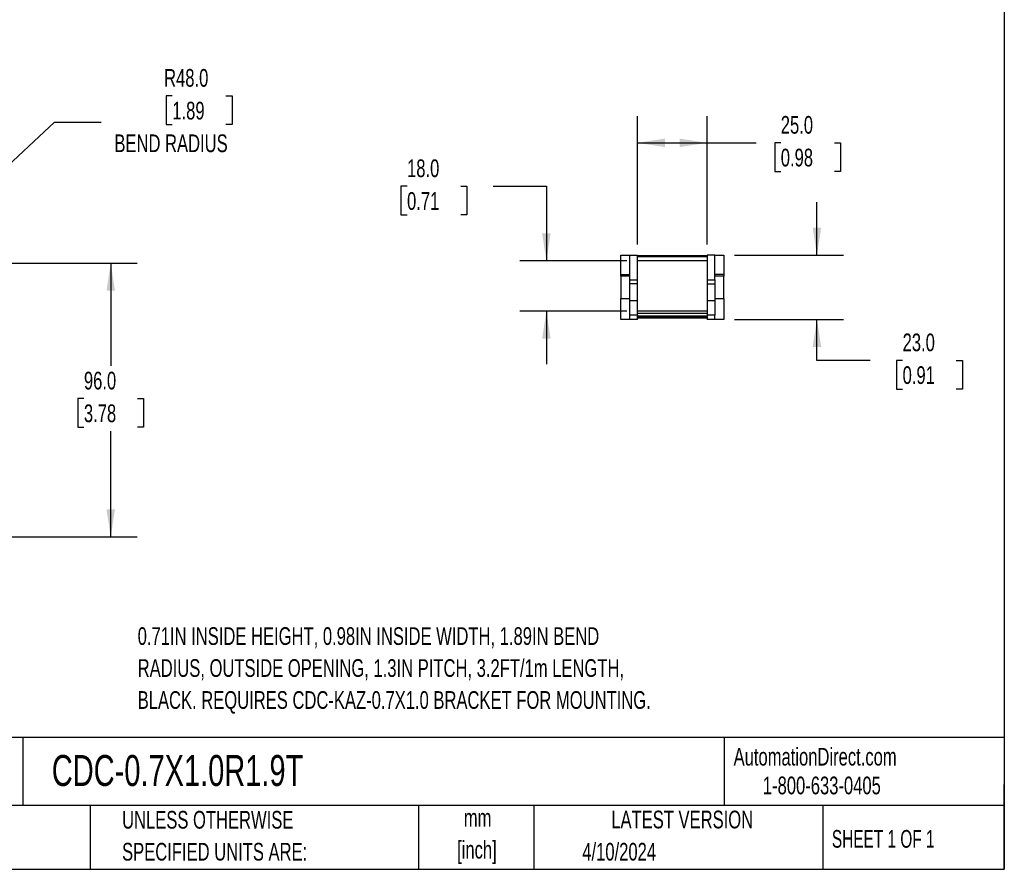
# Model space of a CAD drawing. Header units: millimetres. Extents: x 19 to 819, y 19 to 629.
# Tile 3 of 9: x 466 to 819, y 19 to 324. Entities that reach past the tile are written whole.
import ezdxf

# ---------------------------------------------------------------- set-up
doc = ezdxf.new("R2010")
doc.units = ezdxf.units.MM
doc.header["$LTSCALE"] = 3
doc.layers.add('DIMENSIONS', color=140, linetype='Continuous', lineweight=25)
doc.layers.add('TEXT', color=140, linetype='Continuous', lineweight=25)
doc.styles.add('SLDTEXTSTYLE0', font='TXT', dxfattribs={"width": 0.7})
doc.styles.add('SLDTEXTSTYLE1', font='TXT', dxfattribs={"width": 0.65})
doc.dimstyles.new('SLDDIMSTYLE0', dxfattribs={"dimtxt": 6.474023, "dimasz": 9.906, "dimexe": 0, "dimexo": 0.0625, "dimgap": 1.618506, "dimtad": 0, "dimtih": 1, "dimtoh": 1, "dimrnd": 1e-09, "dimzin": 4, "dimdsep": 46, "dimtxsty": 'SLDTEXTSTYLE0', "dimsah": 1, "dimcen": 0, "dimadec": 0, "dimazin": 1, "dimtfac": 1, "dimtofl": 0, "dimtmove": 0, "dimatfit": 3, "dimfxl": 0, "dimfrac": 2, "dimtolj": 1, "dimtzin": 12, "dimarcsym": 0})
doc.dimstyles.new('SLDDIMSTYLE1', dxfattribs={"dimtxt": 6.474023, "dimasz": 9.906, "dimexe": 0, "dimexo": 0.0625, "dimgap": 1.618506, "dimtad": 0, "dimtih": 1, "dimtoh": 1, "dimrnd": 1e-09, "dimzin": 4, "dimdsep": 46, "dimtxsty": 'SLDTEXTSTYLE0', "dimsah": 1, "dimcen": 0.09, "dimadec": 0, "dimazin": 1, "dimtfac": 1, "dimtofl": 0, "dimtmove": 0, "dimatfit": 3, "dimfxl": 0, "dimfrac": 2, "dimtolj": 1, "dimtzin": 12, "dimarcsym": 0})
doc.dimstyles.new('SLDDIMSTYLE4', dxfattribs={"dimtxt": 6.474023, "dimasz": 9.906, "dimexe": 0, "dimexo": 0.0625, "dimgap": 1.618506, "dimtad": 0, "dimtih": 1, "dimtoh": 1, "dimrnd": 1e-09, "dimzin": 4, "dimdsep": 46, "dimtxsty": 'SLDTEXTSTYLE0', "dimsah": 1, "dimcen": 0.09, "dimadec": 0, "dimazin": 1, "dimtfac": 1, "dimtmove": 0, "dimatfit": 0, "dimfxl": 0, "dimfrac": 2, "dimtolj": 1, "dimtzin": 12, "dimarcsym": 0})

# ---------------------------------------------------------------- blocks, each defined once
blk = doc.blocks.new('_D')
at = {"layer": 'DIMENSIONS'}
for p, q in [((520.83, 296.52), (518.66, 296.52)), ((518.66, 296.52), (518.66, 286.23)), ((540.07, 296.52), (542.24, 296.52)), ((542.24, 296.52), (542.24, 286.23)), ((421.21, 233.7), (478.64, 287.12)), ((478.64, 287.12), (495.31, 287.12)), ((518.66, 286.23), (520.83, 286.23)), ((542.24, 286.23), (540.07, 286.23))]:
    blk.add_line(p, q, dxfattribs=at)
blk.add_solid([(421.21, 233.7), (429.5, 239.33), (427.43, 241.56)], dxfattribs=at)
at = {"layer": 'DIMENSIONS', "char_height": 6.35, "attachment_point": 1, "style": 'SLDTEXTSTYLE0'}
for s, insert in [('R48.0', (517.89, 306.15)), ('1.89', (520.83, 294.41)), ('BEND RADIUS', (500.07, 282.68))]:
    blk.add_mtext(s, dxfattribs=dict(at, insert=insert))
blk = doc.blocks.new('_D_2')
at = {"layer": 'DIMENSIONS'}
for p, q in [((374.87, 236.51), (508.28, 236.51)), ((498.76, 236.51), (498.76, 199.66)), ((489.14, 187.92), (486.97, 187.92)), ((486.97, 187.92), (486.97, 177.63)), ((508.38, 187.92), (510.55, 187.92)), ((510.55, 187.92), (510.55, 177.63)), ((486.97, 177.63), (489.14, 177.63)), ((510.55, 177.63), (508.38, 177.63)), ((498.76, 138.31), (498.76, 176.18)), ((91.32, 138.31), (508.28, 138.31))]:
    blk.add_line(p, q, dxfattribs=at)
for points in [[(498.76, 236.51), (497.23, 226.6), (500.28, 226.6)], [(498.76, 138.31), (500.28, 148.22), (497.23, 148.22)]]:
    blk.add_solid(points, dxfattribs=at)
at = {"layer": 'DIMENSIONS', "char_height": 6.35, "attachment_point": 1, "style": 'SLDTEXTSTYLE0'}
for s, insert in [('96.0', (489.14, 197.55)), ('3.78', (489.14, 185.82))]:
    blk.add_mtext(s, dxfattribs=dict(at, insert=insert))
blk = doc.blocks.new('_D_3')
at = {"layer": 'DIMENSIONS'}
for p, q in [((605, 264.08), (602.82, 264.08)), ((602.82, 264.08), (602.82, 253.79)), ((624.24, 264.08), (626.41, 264.08)), ((626.41, 264.08), (626.41, 253.79)), ((635.91, 264.08), (654.96, 264.08)), ((654.96, 264.08), (654.96, 237.28)), ((602.82, 253.79), (605, 253.79)), ((626.41, 253.79), (624.24, 253.79)), ((683.81, 237.28), (645.43, 237.28)), ((683.81, 219.33), (645.43, 219.33)), ((654.96, 219.33), (654.96, 200.28))]:
    blk.add_line(p, q, dxfattribs=at)
for points in [[(654.96, 237.28), (656.48, 247.19), (653.43, 247.19)], [(654.96, 219.33), (653.43, 209.43), (656.48, 209.43)]]:
    blk.add_solid(points, dxfattribs=at)
at = {"layer": 'DIMENSIONS', "char_height": 6.35, "attachment_point": 1, "style": 'SLDTEXTSTYLE0'}
for s, insert in [('18.0', (605, 273.72)), ('0.71', (605, 261.98))]:
    blk.add_mtext(s, dxfattribs=dict(at, insert=insert))
blk = doc.blocks.new('_D_4')
at = {"layer": 'DIMENSIONS'}
for p, q in [((687.62, 243.14), (687.62, 289.19)), ((712.62, 243.14), (712.62, 289.19)), ((687.62, 279.66), (712.62, 279.66)), ((712.62, 279.66), (730.23, 279.66)), ((739, 279.66), (736.83, 279.66)), ((736.83, 279.66), (736.83, 269.37)), ((758.24, 279.66), (760.42, 279.66)), ((760.42, 279.66), (760.42, 269.37)), ((736.83, 269.37), (739, 269.37)), ((760.42, 269.37), (758.24, 269.37))]:
    blk.add_line(p, q, dxfattribs=at)
for points in [[(687.62, 279.66), (697.53, 278.14), (697.53, 281.19)], [(712.62, 279.66), (702.72, 281.19), (702.72, 278.14)]]:
    blk.add_solid(points, dxfattribs=at)
at = {"layer": 'DIMENSIONS', "char_height": 6.35, "attachment_point": 1, "style": 'SLDTEXTSTYLE0'}
for s, insert in [('25.0', (739, 289.3)), ('0.98', (739, 277.56))]:
    blk.add_mtext(s, dxfattribs=dict(at, insert=insert))
blk = doc.blocks.new('_D_5')
at = {"layer": 'DIMENSIONS'}
for p, q in [((751.97, 239.33), (751.97, 258.38)), ((722.43, 239.33), (761.5, 239.33)), ((722.43, 216.33), (761.5, 216.33)), ((751.97, 201.62), (751.97, 216.33)), ((771.02, 201.62), (751.97, 201.62)), ((782.69, 201.62), (780.52, 201.62)), ((780.52, 201.62), (780.52, 191.33)), ((801.93, 201.62), (804.1, 201.62)), ((804.1, 201.62), (804.1, 191.33)), ((780.52, 191.33), (782.69, 191.33)), ((804.1, 191.33), (801.93, 191.33))]:
    blk.add_line(p, q, dxfattribs=at)
for points in [[(751.97, 239.33), (753.5, 249.24), (750.45, 249.24)], [(751.97, 216.33), (750.45, 206.43), (753.5, 206.43)]]:
    blk.add_solid(points, dxfattribs=at)
at = {"layer": 'DIMENSIONS', "char_height": 6.35, "attachment_point": 1, "style": 'SLDTEXTSTYLE0'}
for s, insert in [('23.0', (782.69, 211.26)), ('0.91', (782.69, 199.52))]:
    blk.add_mtext(s, dxfattribs=dict(at, insert=insert))

msp = doc.modelspace()

# ---------------------------------------------------------------- linework, layer by layer
for p, q in [((681.623, 232.405), (681.623, 239.332)), ((681.623, 239.332), (684.923, 239.332)), ((684.923, 230.548), (684.923, 239.332)), ((684.923, 239.332), (687.623, 239.332)), ((687.623, 230.548), (687.623, 239.332)), ((687.623, 239.282), (712.623, 239.282)), ((712.623, 238.782), (687.623, 238.782)), ((712.623, 237.282), (687.623, 237.282)), ((712.623, 239.332), (712.623, 230.548)), ((715.323, 239.332), (712.623, 239.332)), ((715.323, 230.548), (715.323, 239.332)), ((715.323, 239.332), (718.623, 239.332)), ((718.623, 239.332), (718.623, 232.405)), ((681.623, 232.405), (684.923, 232.405)), ((681.623, 231.832), (681.623, 232.405)), ((684.923, 231.832), (681.623, 231.832)), ((681.623, 231.832), (681.623, 223.832)), ((684.923, 229.084), (684.923, 230.548)), ((684.923, 230.548), (687.623, 230.548)), ((687.623, 229.084), (687.623, 230.548)), ((712.623, 230.548), (715.323, 230.548)), ((712.623, 230.548), (712.623, 229.084)), ((718.623, 232.405), (715.323, 232.405)), ((718.623, 231.832), (715.323, 231.832)), ((715.323, 230.548), (715.323, 229.084)), ((718.623, 232.405), (718.623, 231.832)), ((718.623, 227.832), (718.623, 231.832)), ((687.623, 229.084), (684.923, 229.084)), ((684.923, 223.073), (684.923, 229.084)), ((687.623, 223.073), (687.623, 229.084)), ((712.623, 229.084), (715.323, 229.084)), ((712.623, 229.084), (712.623, 223.073)), ((715.323, 229.084), (715.323, 223.073)), ((718.623, 223.832), (718.623, 227.832)), ((681.623, 223.832), (684.923, 223.832)), ((681.623, 216.332), (681.623, 223.832)), ((684.923, 223.073), (687.623, 223.073)), ((684.923, 217.79), (684.923, 223.073)), ((687.623, 217.79), (687.623, 223.073)), ((712.623, 223.073), (715.323, 223.073)), ((712.623, 223.073), (712.623, 217.79)), ((715.323, 223.832), (718.623, 223.832)), ((715.323, 223.073), (715.323, 217.79)), ((718.623, 223.832), (718.623, 216.332)), ((712.623, 219.332), (687.623, 219.332)), ((684.923, 216.332), (681.623, 216.332)), ((687.623, 217.79), (684.923, 217.79)), ((684.923, 216.332), (684.923, 217.79)), ((687.623, 216.332), (684.923, 216.332)), ((687.623, 218.531), (712.623, 218.531)), ((687.623, 216.332), (687.623, 217.79)), ((687.623, 217.639), (712.623, 217.639)), ((687.623, 217.232), (712.623, 217.232)), ((712.623, 217.089), (687.623, 217.089)), ((712.623, 216.732), (687.623, 216.732)), ((715.323, 217.79), (712.623, 217.79)), ((712.623, 217.79), (712.623, 216.332)), ((715.323, 216.332), (712.623, 216.332)), ((715.323, 216.332), (715.323, 217.79)), ((718.623, 216.332), (715.323, 216.332))]:
    msp.add_line(p, q)
at = {"layer": 'TEXT'}
for p, q in [((819.15, 628.65), (819.15, 19.05)), ((819.15, 66.378), (19.05, 66.378)), ((467.277, 66.378), (467.277, 41.91)), ((718.726, 66.378), (718.726, 41.91)), ((819.15, 19.05), (819.15, 49.53)), ((819.15, 41.91), (19.05, 41.91)), ((491.341, 41.91), (491.341, 19.05)), ((609.073, 41.91), (609.073, 19.05)), ((650.436, 41.91), (650.436, 19.05)), ((754.046, 41.91), (754.046, 19.05)), ((19.05, 19.05), (819.15, 19.05))]:
    msp.add_line(p, q, dxfattribs=at)

# ---------------------------------------------------------------- texts
for s, insert, char_height, attachment_point, style in [('0.71IN INSIDE HEIGHT, 0.98IN INSIDE WIDTH, 1.89IN BEND', (508.421, 105.899), 6.35, 1, 'SLDTEXTSTYLE0'), ('RADIUS, OUTSIDE OPENING, 1.3IN PITCH, 3.2FT/1m LENGTH,', (508.421, 94.432), 6.35, 1, 'SLDTEXTSTYLE0'), ('BLACK. REQUIRES CDC-KAZ-0.7X1.0 BRACKET FOR MOUNTING.', (508.421, 82.966), 6.35, 1, 'SLDTEXTSTYLE0'), ('CDC-0.7X1.0R1.9T', (477.623, 60.056), 11.1125, 1, 'SLDTEXTSTYLE0'), ('AutomationDirect.com', (722.085, 62.63), 6.35, 1, 'SLDTEXTSTYLE0'), ('1-800-633-0405', (732.575, 52.311), 6.35, 1, 'SLDTEXTSTYLE0'), ('UNLESS OTHERWISE', (502.824, 40.002), 6.35, 1, 'SLDTEXTSTYLE0'), ('mm', (630.297, 40.723), 6.35, 2, 'SLDTEXTSTYLE0'), ('LATEST VERSION', (703.656, 40.092), 6.35, 2, 'SLDTEXTSTYLE0'), ('SHEET 1 OF 1', (757.324, 33.154), 6.35, 1, 'SLDTEXTSTYLE1'), ('SPECIFIED UNITS ARE:', (502.824, 28.535), 6.35, 1, 'SLDTEXTSTYLE0'), ('[inch]', (630.045, 29.257), 6.35, 2, 'SLDTEXTSTYLE0'), ('4/10/2024', (667.838, 28.54), 6.35, 1, 'SLDTEXTSTYLE0')]:
    msp.add_mtext(s, dxfattribs=dict(at, insert=insert, char_height=char_height, attachment_point=attachment_point, style=style))

# ---------------------------------------------------------------- dimensions: what is measured, and where the dimension line sits
at = {"layer": 'DIMENSIONS'}
dim = msp.add_radius_dim(center=(386.064, 201.008), mpoint=(421.211, 233.7), text='<>\\PBEND RADIUS', dimstyle='SLDDIMSTYLE0', dxfattribs=at)
dim.commit()
dim.dimension.update_dxf_attribs({"geometry": '_D', "text_midpoint": (530.452, 290.462), "dimtype": 164})
dim = msp.add_linear_dim(base=(712.623, 279.662), p1=(687.623, 239.332), p2=(712.623, 239.332), dimstyle='SLDDIMSTYLE1', dxfattribs=at)
dim.commit()
dim.dimension.update_dxf_attribs({"geometry": '_D_4', "text_midpoint": (748.623, 279.662), "dimtype": 160})
for base, p1, p2, dimstyle, picture, middle in [((654.955, 219.332), (687.623, 237.282), (687.623, 219.332), 'SLDDIMSTYLE4', '_D_3', (654.955, 264.082)), ((751.972, 216.332), (718.623, 239.332), (718.623, 216.332), 'SLDDIMSTYLE4', '_D_5', (751.972, 201.623)), ((498.759, 138.314), (371.064, 236.508), (87.512, 138.314), 'SLDDIMSTYLE1', '_D_2', (498.759, 187.919))]:
    dim = msp.add_linear_dim(base=base, p1=p1, p2=p2, angle=90, dimstyle=dimstyle, dxfattribs=at)
    dim.commit()
    dim.dimension.update_dxf_attribs({"geometry": picture, "text_midpoint": middle, "dimtype": 160})

doc.saveas('drawing.dxf')
